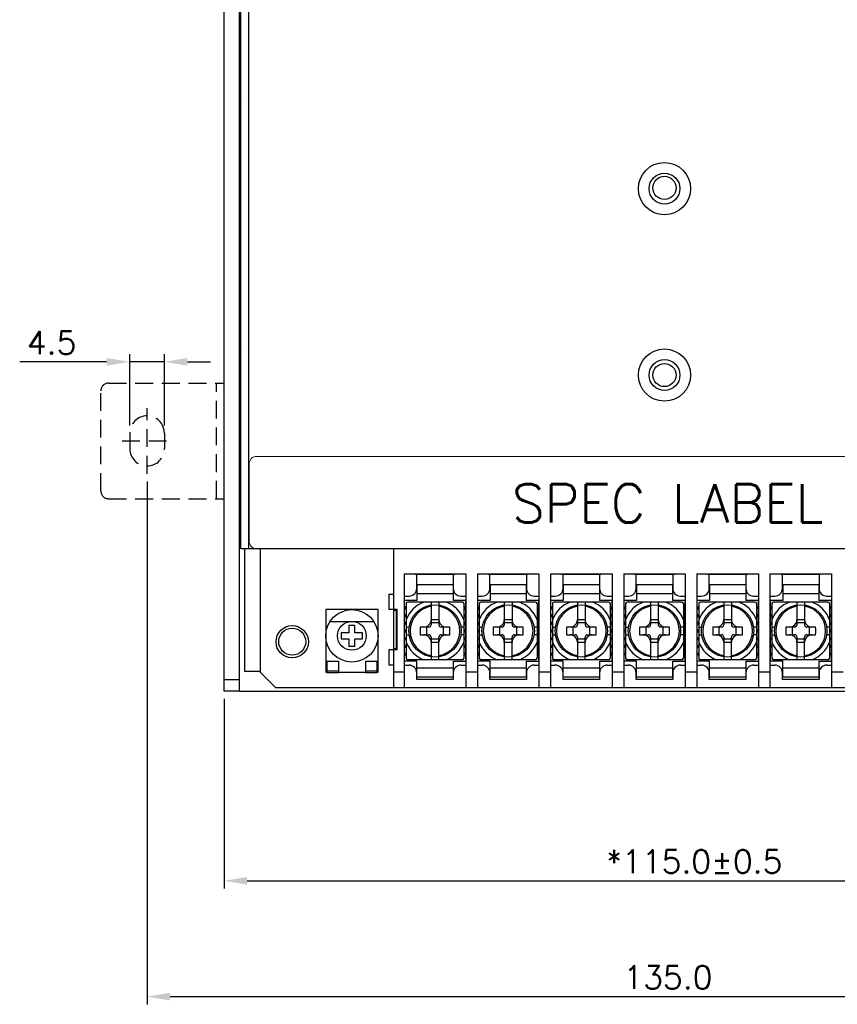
# Model space of a CAD drawing. Extents: x 369 to 888, y 1546 to 1801.
# Tile 1 of 18: x 369 to 476, y 1546 to 1674. Entities that reach past the tile are written whole.
import ezdxf

# ---------------------------------------------------------------- set-up
doc = ezdxf.new("R2010")
doc.units = 0
doc.header["$LTSCALE"] = 23.1
doc.header["$MEASUREMENT"] = 0
doc.linetypes.add('HIDDEN', pattern=[0.375, 0.25, -0.125])
doc.layers.get('0').update_dxf_attribs({"linetype": 'CONTINUOUS'})
doc.layers.get('Defpoints').update_dxf_attribs({"linetype": 'CONTINUOUS'})
for name, color, linetype in [('00_COMPONENTS', 7, 'CONTINUOUS'), ('02___PRT_ALL_AXES', 7, 'CONTINUOUS'), ('20_ALL_FEATURES', 7, 'CONTINUOUS'), ('DIM', 2, 'CONTINUOUS'), ('H', 6, 'HIDDEN')]:
    doc.layers.add(name, color=color, linetype=linetype)
doc.layers.add('Dimension', color=2, linetype='CONTINUOUS', lineweight=9)
doc.styles.add('SIMPLEX', font='SIMPLEX.shx')
doc.dimstyles.new('STANDARD$0', dxfattribs={"dimtxt": 3, "dimasz": 3, "dimexe": 1, "dimexo": 1, "dimgap": 1, "dimtad": 1, "dimdec": 1, "dimzin": 0, "dimdsep": 46, "dimtxsty": 'STANDARD', "dimcen": -0.5, "dimclrd": 2, "dimclre": 2, "dimclrt": 2, "dimadec": 0, "dimazin": 0, "dimtfac": 1, "dimtdec": 1, "dimtmove": 0, "dimatfit": 3, "dimfxl": 1, "dimtolj": 1, "dimtzin": 0, "dimarcsym": 0})

# ---------------------------------------------------------------- blocks, each defined once
blk = doc.blocks.new('*D47')
at = {"layer": 'Defpoints', "color": 0}
for p in [(395.99, 1586.32), (510.99, 1586.32), (510.99, 1561.72)]:
    blk.add_point(p, dxfattribs=at)
at = {"layer": 'DIM', "lineweight": -2}
for p, q in [((395.99, 1585.32), (395.99, 1560.72)), ((510.99, 1585.32), (510.99, 1560.72)), ((398.99, 1561.72), (507.99, 1561.72))]:
    blk.add_line(p, q, dxfattribs=at)
at = {"layer": 'DIM'}
for points in [[(398.99, 1562.22), (398.99, 1561.22), (395.99, 1561.72)], [(507.99, 1562.22), (507.99, 1561.22), (510.99, 1561.72)]]:
    blk.add_solid(points, dxfattribs=at)
at = {"layer": 'DIM', "insert": (457.06, 1564.22), "char_height": 3, "attachment_point": 5, "style": 'SIMPLEX'}
blk.add_mtext('\\A1;*115.0±0.5', dxfattribs=at)
blk = doc.blocks.new('*D69')
at = {"layer": 'Defpoints', "color": 0}
for p in [(385.99, 1614.57), (520.99, 1614.57), (520.99, 1546.68)]:
    blk.add_point(p, dxfattribs=at)
at = {"layer": 'Dimension', "lineweight": -2}
for p, q in [((385.99, 1613.57), (385.99, 1545.68)), ((520.99, 1613.57), (520.99, 1545.68)), ((388.99, 1546.68), (517.99, 1546.68))]:
    blk.add_line(p, q, dxfattribs=at)
at = {"layer": 'Dimension'}
for points in [[(388.99, 1547.18), (388.99, 1546.18), (385.99, 1546.68)], [(517.99, 1547.18), (517.99, 1546.18), (520.99, 1546.68)]]:
    blk.add_solid(points, dxfattribs=at)
at = {"layer": 'Dimension', "insert": (453.64, 1549.18), "char_height": 3, "attachment_point": 5, "style": 'SIMPLEX'}
blk.add_mtext('\\A1;135.0', dxfattribs=at)
blk = doc.blocks.new('*D71')
at = {"layer": 'Defpoints', "color": 0}
for p in [(388.24, 1629.09), (383.74, 1619.82), (388.24, 1619.82)]:
    blk.add_point(p, dxfattribs=at)
at = {"layer": 'Dimension', "lineweight": -2}
for p, q in [((383.74, 1620.82), (383.74, 1630.09)), ((388.24, 1620.82), (388.24, 1630.09)), ((380.74, 1629.09), (369.45, 1629.09)), ((388.24, 1629.09), (383.74, 1629.09)), ((391.24, 1629.09), (394.24, 1629.09))]:
    blk.add_line(p, q, dxfattribs=at)
at = {"layer": 'Dimension'}
for points in [[(380.74, 1629.59), (380.74, 1628.59), (383.74, 1629.09)], [(391.24, 1629.59), (391.24, 1628.59), (388.24, 1629.09)]]:
    blk.add_solid(points, dxfattribs=at)
at = {"layer": 'Dimension', "insert": (373.59, 1631.59), "char_height": 3, "attachment_point": 5, "style": 'SIMPLEX'}
blk.add_mtext('\\A1;4.5', dxfattribs=at)

msp = doc.modelspace()

# ---------------------------------------------------------------- linework, layer by layer
at = {"color": 2, "linetype": 'Continuous'}
for p, q in [((395.99, 1586.32), (395.99, 1801.32)), ((397.99, 1586.32), (397.99, 1801.32)), ((399.19, 1604.82), (399.19, 1793.12)), ((398.19, 1661.62), (397.99, 1661.62)), ((397.99, 1632.02), (398.19, 1632.02)), ((508.99, 1604.82), (398.19, 1604.82)), ((397.99, 1587.82), (395.99, 1587.82)), ((397.99, 1586.32), (395.99, 1586.32)), ((397.99, 1586.32), (508.99, 1586.32))]:
    msp.add_line(p, q, dxfattribs=at)
for centre, radius in [((453.19, 1651.57), 3.39), ((453.19, 1651.57), 2), ((453.19, 1627.37), 3.39), ((453.19, 1627.37), 2)]:
    msp.add_circle(centre, radius, dxfattribs=at)
for centre, radius, start, end in [((395.99, 1661.62), 4.7, 61.9579, 64.8157), ((395.99, 1661.62), 2.7, 35.021, 41.8888), ((395.99, 1632.02), 2.7, 318.1112, 324.979), ((395.99, 1632.02), 4.7, 295.1843, 298.0421)]:
    msp.add_arc(centre, radius, start, end, dxfattribs=at)
at = {"layer": '00_COMPONENTS', "color": 2, "linetype": 'Continuous'}
for p, q in [((398.64, 1604.82), (398.64, 1588.92)), ((400.69, 1604.82), (400.69, 1588.82)), ((417.99, 1604.82), (417.99, 1586.82)), ((419.39, 1601.57), (427.39, 1601.57)), ((419.39, 1601.57), (419.39, 1586.82)), ((420.8, 1601.57), (420.8, 1601.52)), ((420.8, 1601.52), (425.97, 1601.52)), ((421.01, 1599.67), (421.01, 1601.52)), ((425.76, 1601.52), (425.76, 1599.67)), ((425.97, 1601.52), (425.97, 1601.57)), ((427.39, 1601.57), (427.39, 1586.82)), ((428.89, 1601.57), (436.89, 1601.57)), ((428.89, 1601.57), (428.89, 1586.82)), ((430.3, 1601.57), (430.3, 1601.52)), ((430.3, 1601.52), (435.47, 1601.52)), ((430.51, 1599.67), (430.51, 1601.52)), ((435.26, 1601.52), (435.26, 1599.67)), ((435.47, 1601.52), (435.47, 1601.57)), ((436.89, 1601.57), (436.89, 1586.82)), ((438.39, 1601.57), (446.39, 1601.57)), ((438.39, 1601.57), (438.39, 1586.82)), ((439.8, 1601.57), (439.8, 1601.52)), ((439.8, 1601.52), (444.97, 1601.52)), ((440.01, 1599.67), (440.01, 1601.52)), ((444.76, 1601.52), (444.76, 1599.67)), ((444.97, 1601.52), (444.97, 1601.57)), ((446.39, 1601.57), (446.39, 1586.82)), ((447.89, 1601.57), (455.89, 1601.57)), ((447.89, 1601.57), (447.89, 1586.82)), ((449.3, 1601.57), (449.3, 1601.52)), ((449.3, 1601.52), (454.47, 1601.52)), ((449.51, 1599.67), (449.51, 1601.52)), ((454.26, 1601.52), (454.26, 1599.67)), ((454.47, 1601.52), (454.47, 1601.57)), ((455.89, 1601.57), (455.89, 1586.82)), ((457.39, 1601.57), (465.39, 1601.57)), ((457.39, 1601.57), (457.39, 1586.82)), ((458.8, 1601.57), (458.8, 1601.52)), ((458.8, 1601.52), (463.97, 1601.52)), ((459.01, 1599.67), (459.01, 1601.52)), ((463.76, 1601.52), (463.76, 1599.67)), ((463.97, 1601.52), (463.97, 1601.57)), ((465.39, 1601.57), (465.39, 1586.82)), ((466.89, 1601.57), (474.89, 1601.57)), ((466.89, 1601.57), (466.89, 1586.82)), ((468.3, 1601.57), (468.3, 1601.52)), ((468.3, 1601.52), (473.47, 1601.52)), ((468.51, 1599.67), (468.51, 1601.52)), ((473.26, 1601.52), (473.26, 1599.67)), ((473.47, 1601.52), (473.47, 1601.57)), ((474.89, 1601.57), (474.89, 1586.82)), ((425.74, 1600.14), (421.04, 1600.14)), ((421.04, 1600.14), (421.04, 1598.11)), ((425.74, 1600.14), (425.74, 1598.11)), ((435.24, 1600.14), (430.54, 1600.14)), ((430.54, 1600.14), (430.54, 1598.11)), ((435.24, 1600.14), (435.24, 1598.11)), ((444.74, 1600.14), (440.04, 1600.14)), ((440.04, 1600.14), (440.04, 1598.11)), ((444.74, 1600.14), (444.74, 1598.11)), ((454.24, 1600.14), (449.54, 1600.14)), ((449.54, 1600.14), (449.54, 1598.11)), ((454.24, 1600.14), (454.24, 1598.11)), ((463.74, 1600.14), (459.04, 1600.14)), ((459.04, 1600.14), (459.04, 1598.11)), ((463.74, 1600.14), (463.74, 1598.11)), ((473.24, 1600.14), (468.54, 1600.14)), ((468.54, 1600.14), (468.54, 1598.11)), ((473.24, 1600.14), (473.24, 1598.11)), ((417.39, 1598.92), (417.99, 1598.92)), ((417.39, 1598.92), (417.39, 1596.92)), ((419.39, 1598.67), (420.01, 1598.67)), ((421.04, 1598.11), (419.44, 1598.11)), ((419.44, 1590.21), (419.44, 1598.11)), ((426.94, 1597.91), (419.84, 1597.91)), ((421.04, 1599.01), (425.74, 1599.01)), ((422.89, 1597.91), (422.89, 1594.96)), ((423.89, 1597.91), (423.89, 1594.96)), ((427.34, 1598.11), (425.74, 1598.11)), ((426.76, 1598.67), (427.39, 1598.67)), ((427.34, 1598.11), (427.34, 1590.21)), ((428.89, 1598.67), (429.51, 1598.67)), ((430.54, 1598.11), (428.94, 1598.11)), ((428.94, 1590.21), (428.94, 1598.11)), ((436.44, 1597.91), (429.34, 1597.91)), ((430.54, 1599.01), (435.24, 1599.01)), ((432.39, 1597.91), (432.39, 1594.96)), ((433.39, 1597.91), (433.39, 1594.96)), ((436.84, 1598.11), (435.24, 1598.11)), ((436.26, 1598.67), (436.89, 1598.67)), ((436.84, 1598.11), (436.84, 1590.21)), ((438.39, 1598.67), (439.01, 1598.67)), ((440.04, 1598.11), (438.44, 1598.11)), ((438.44, 1590.21), (438.44, 1598.11)), ((445.94, 1597.91), (438.84, 1597.91)), ((440.04, 1599.01), (444.74, 1599.01)), ((441.89, 1597.91), (441.89, 1594.96)), ((442.89, 1597.91), (442.89, 1594.96)), ((446.34, 1598.11), (444.74, 1598.11)), ((445.76, 1598.67), (446.39, 1598.67)), ((446.34, 1598.11), (446.34, 1590.21)), ((447.89, 1598.67), (448.51, 1598.67)), ((449.54, 1598.11), (447.94, 1598.11)), ((447.94, 1590.21), (447.94, 1598.11)), ((455.44, 1597.91), (448.34, 1597.91)), ((449.54, 1599.01), (454.24, 1599.01)), ((451.39, 1597.91), (451.39, 1594.96)), ((452.39, 1597.91), (452.39, 1594.96)), ((455.84, 1598.11), (454.24, 1598.11)), ((455.26, 1598.67), (455.89, 1598.67)), ((455.84, 1598.11), (455.84, 1590.21)), ((457.39, 1598.67), (458.01, 1598.67)), ((459.04, 1598.11), (457.44, 1598.11)), ((457.44, 1590.21), (457.44, 1598.11)), ((464.94, 1597.91), (457.84, 1597.91)), ((459.04, 1599.01), (463.74, 1599.01)), ((460.89, 1597.91), (460.89, 1594.96)), ((461.89, 1597.91), (461.89, 1594.96)), ((465.34, 1598.11), (463.74, 1598.11)), ((464.76, 1598.67), (465.39, 1598.67)), ((465.34, 1598.11), (465.34, 1590.21)), ((466.89, 1598.67), (467.51, 1598.67)), ((468.54, 1598.11), (466.94, 1598.11)), ((466.94, 1590.21), (466.94, 1598.11)), ((474.44, 1597.91), (467.34, 1597.91)), ((468.54, 1599.01), (473.24, 1599.01)), ((470.39, 1597.91), (470.39, 1594.96)), ((471.39, 1597.91), (471.39, 1594.96)), ((474.84, 1598.11), (473.24, 1598.11)), ((474.26, 1598.67), (474.89, 1598.67)), ((474.84, 1598.11), (474.84, 1590.21)), ((415.99, 1596.92), (409.19, 1596.92)), ((409.19, 1596.92), (409.19, 1588.82)), ((415.99, 1588.82), (415.99, 1596.92)), ((418.49, 1596.92), (417.39, 1596.92)), ((418.39, 1596.82), (417.99, 1596.82)), ((418.39, 1591.82), (418.39, 1596.82)), ((418.49, 1591.72), (418.49, 1596.92)), ((419.44, 1597.28), (419.64, 1597.28)), ((419.44, 1597.16), (419.64, 1597.16)), ((419.44, 1597.03), (419.64, 1597.03)), ((419.64, 1597.71), (419.64, 1590.61)), ((427.14, 1597.71), (427.14, 1590.61)), ((427.14, 1597.28), (427.34, 1597.28)), ((427.14, 1597.16), (427.34, 1597.16)), ((427.14, 1597.03), (427.34, 1597.03)), ((428.94, 1597.28), (429.14, 1597.28)), ((428.94, 1597.16), (429.14, 1597.16)), ((428.94, 1597.03), (429.14, 1597.03)), ((429.14, 1597.71), (429.14, 1590.61)), ((436.64, 1597.71), (436.64, 1590.61)), ((436.64, 1597.28), (436.84, 1597.28)), ((436.64, 1597.16), (436.84, 1597.16)), ((436.64, 1597.03), (436.84, 1597.03)), ((438.44, 1597.28), (438.64, 1597.28)), ((438.44, 1597.16), (438.64, 1597.16)), ((438.44, 1597.03), (438.64, 1597.03)), ((438.64, 1597.71), (438.64, 1590.61)), ((446.14, 1597.71), (446.14, 1590.61)), ((446.14, 1597.28), (446.34, 1597.28)), ((446.14, 1597.16), (446.34, 1597.16)), ((446.14, 1597.03), (446.34, 1597.03)), ((447.94, 1597.28), (448.14, 1597.28)), ((447.94, 1597.16), (448.14, 1597.16)), ((447.94, 1597.03), (448.14, 1597.03)), ((448.14, 1597.71), (448.14, 1590.61)), ((455.64, 1597.71), (455.64, 1590.61)), ((455.64, 1597.28), (455.84, 1597.28)), ((455.64, 1597.16), (455.84, 1597.16)), ((455.64, 1597.03), (455.84, 1597.03)), ((457.44, 1597.28), (457.64, 1597.28)), ((457.44, 1597.16), (457.64, 1597.16)), ((457.44, 1597.03), (457.64, 1597.03)), ((457.64, 1597.71), (457.64, 1590.61)), ((465.14, 1597.71), (465.14, 1590.61)), ((465.14, 1597.28), (465.34, 1597.28)), ((465.14, 1597.16), (465.34, 1597.16)), ((465.14, 1597.03), (465.34, 1597.03)), ((466.94, 1597.28), (467.14, 1597.28)), ((466.94, 1597.16), (467.14, 1597.16)), ((466.94, 1597.03), (467.14, 1597.03)), ((467.14, 1597.71), (467.14, 1590.61)), ((474.64, 1597.71), (474.64, 1590.61)), ((474.64, 1597.28), (474.84, 1597.28)), ((474.64, 1597.16), (474.84, 1597.16)), ((474.64, 1597.03), (474.84, 1597.03)), ((409.74, 1595.39), (415.43, 1595.39)), ((419.44, 1596.28), (419.64, 1596.28)), ((419.44, 1596.16), (419.64, 1596.16)), ((419.44, 1596.03), (419.64, 1596.03)), ((419.44, 1595.28), (419.64, 1595.28)), ((422.89, 1595.65), (423.89, 1595.65)), ((422.89, 1595.23), (423.89, 1595.23)), ((427.14, 1596.28), (427.34, 1596.28)), ((427.14, 1596.16), (427.34, 1596.16)), ((427.14, 1596.03), (427.34, 1596.03)), ((427.14, 1595.28), (427.34, 1595.28)), ((428.94, 1596.28), (429.14, 1596.28)), ((428.94, 1596.16), (429.14, 1596.16)), ((428.94, 1596.03), (429.14, 1596.03)), ((428.94, 1595.28), (429.14, 1595.28)), ((432.39, 1595.65), (433.39, 1595.65)), ((432.39, 1595.23), (433.39, 1595.23)), ((436.64, 1596.28), (436.84, 1596.28)), ((436.64, 1596.16), (436.84, 1596.16)), ((436.64, 1596.03), (436.84, 1596.03)), ((436.64, 1595.28), (436.84, 1595.28)), ((438.44, 1596.28), (438.64, 1596.28)), ((438.44, 1596.16), (438.64, 1596.16)), ((438.44, 1596.03), (438.64, 1596.03)), ((438.44, 1595.28), (438.64, 1595.28)), ((441.89, 1595.65), (442.89, 1595.65)), ((441.89, 1595.23), (442.89, 1595.23)), ((446.14, 1596.28), (446.34, 1596.28)), ((446.14, 1596.16), (446.34, 1596.16)), ((446.14, 1596.03), (446.34, 1596.03)), ((446.14, 1595.28), (446.34, 1595.28)), ((447.94, 1596.28), (448.14, 1596.28)), ((447.94, 1596.16), (448.14, 1596.16)), ((447.94, 1596.03), (448.14, 1596.03)), ((447.94, 1595.28), (448.14, 1595.28)), ((451.39, 1595.65), (452.39, 1595.65)), ((451.39, 1595.23), (452.39, 1595.23)), ((455.64, 1596.28), (455.84, 1596.28)), ((455.64, 1596.16), (455.84, 1596.16)), ((455.64, 1596.03), (455.84, 1596.03)), ((455.64, 1595.28), (455.84, 1595.28)), ((457.44, 1596.28), (457.64, 1596.28)), ((457.44, 1596.16), (457.64, 1596.16)), ((457.44, 1596.03), (457.64, 1596.03)), ((457.44, 1595.28), (457.64, 1595.28)), ((460.89, 1595.65), (461.89, 1595.65)), ((460.89, 1595.23), (461.89, 1595.23)), ((465.14, 1596.28), (465.34, 1596.28)), ((465.14, 1596.16), (465.34, 1596.16)), ((465.14, 1596.03), (465.34, 1596.03)), ((465.14, 1595.28), (465.34, 1595.28)), ((466.94, 1596.28), (467.14, 1596.28)), ((466.94, 1596.16), (467.14, 1596.16)), ((466.94, 1596.03), (467.14, 1596.03)), ((466.94, 1595.28), (467.14, 1595.28)), ((470.39, 1595.65), (471.39, 1595.65)), ((470.39, 1595.23), (471.39, 1595.23)), ((474.64, 1596.28), (474.84, 1596.28)), ((474.64, 1596.16), (474.84, 1596.16)), ((474.64, 1596.03), (474.84, 1596.03)), ((474.64, 1595.28), (474.84, 1595.28)), ((412.19, 1593.92), (411.19, 1593.92)), ((411.19, 1593.92), (411.19, 1593.12)), ((412.19, 1594.92), (412.99, 1594.92)), ((412.19, 1594.92), (412.19, 1593.92)), ((412.99, 1593.92), (412.99, 1594.92)), ((413.99, 1593.92), (412.99, 1593.92)), ((413.99, 1593.12), (413.99, 1593.92)), ((419.44, 1595.16), (419.64, 1595.16)), ((419.44, 1595.03), (419.64, 1595.03)), ((419.44, 1594.28), (419.64, 1594.28)), ((419.44, 1594.16), (419.64, 1594.16)), ((419.44, 1594.03), (419.64, 1594.03)), ((419.64, 1594.66), (420.02, 1594.66)), ((422.59, 1594.66), (421.45, 1594.66)), ((422.31, 1593.66), (422.31, 1594.66)), ((425.32, 1594.66), (424.19, 1594.66)), ((424.46, 1594.66), (424.46, 1593.66)), ((427.14, 1594.66), (426.75, 1594.66)), ((427.14, 1595.16), (427.34, 1595.16)), ((427.14, 1595.03), (427.34, 1595.03)), ((427.14, 1594.28), (427.34, 1594.28)), ((427.14, 1594.16), (427.34, 1594.16)), ((427.14, 1594.03), (427.34, 1594.03)), ((428.94, 1595.16), (429.14, 1595.16)), ((428.94, 1595.03), (429.14, 1595.03)), ((428.94, 1594.28), (429.14, 1594.28)), ((428.94, 1594.16), (429.14, 1594.16)), ((428.94, 1594.03), (429.14, 1594.03)), ((429.14, 1594.66), (429.52, 1594.66)), ((432.09, 1594.66), (430.95, 1594.66)), ((431.81, 1593.66), (431.81, 1594.66)), ((434.82, 1594.66), (433.69, 1594.66)), ((433.96, 1594.66), (433.96, 1593.66)), ((436.64, 1594.66), (436.25, 1594.66)), ((436.64, 1595.16), (436.84, 1595.16)), ((436.64, 1595.03), (436.84, 1595.03)), ((436.64, 1594.28), (436.84, 1594.28)), ((436.64, 1594.16), (436.84, 1594.16)), ((436.64, 1594.03), (436.84, 1594.03)), ((438.44, 1595.16), (438.64, 1595.16)), ((438.44, 1595.03), (438.64, 1595.03)), ((438.44, 1594.28), (438.64, 1594.28)), ((438.44, 1594.16), (438.64, 1594.16)), ((438.44, 1594.03), (438.64, 1594.03)), ((438.64, 1594.66), (439.02, 1594.66)), ((441.59, 1594.66), (440.45, 1594.66)), ((441.31, 1593.66), (441.31, 1594.66)), ((444.32, 1594.66), (443.19, 1594.66)), ((443.46, 1594.66), (443.46, 1593.66)), ((446.14, 1594.66), (445.75, 1594.66)), ((446.14, 1595.16), (446.34, 1595.16)), ((446.14, 1595.03), (446.34, 1595.03)), ((446.14, 1594.28), (446.34, 1594.28)), ((446.14, 1594.16), (446.34, 1594.16)), ((446.14, 1594.03), (446.34, 1594.03)), ((447.94, 1595.16), (448.14, 1595.16)), ((447.94, 1595.03), (448.14, 1595.03)), ((447.94, 1594.28), (448.14, 1594.28)), ((447.94, 1594.16), (448.14, 1594.16)), ((447.94, 1594.03), (448.14, 1594.03)), ((448.14, 1594.66), (448.52, 1594.66)), ((451.09, 1594.66), (449.95, 1594.66)), ((450.81, 1593.66), (450.81, 1594.66)), ((453.82, 1594.66), (452.69, 1594.66)), ((452.96, 1594.66), (452.96, 1593.66)), ((455.64, 1594.66), (455.25, 1594.66)), ((455.64, 1595.16), (455.84, 1595.16)), ((455.64, 1595.03), (455.84, 1595.03)), ((455.64, 1594.28), (455.84, 1594.28)), ((455.64, 1594.16), (455.84, 1594.16)), ((455.64, 1594.03), (455.84, 1594.03)), ((457.44, 1595.16), (457.64, 1595.16)), ((457.44, 1595.03), (457.64, 1595.03)), ((457.44, 1594.28), (457.64, 1594.28)), ((457.44, 1594.16), (457.64, 1594.16)), ((457.44, 1594.03), (457.64, 1594.03)), ((457.64, 1594.66), (458.02, 1594.66)), ((460.59, 1594.66), (459.45, 1594.66)), ((460.31, 1593.66), (460.31, 1594.66)), ((463.32, 1594.66), (462.19, 1594.66)), ((462.46, 1594.66), (462.46, 1593.66)), ((465.14, 1594.66), (464.75, 1594.66)), ((465.14, 1595.16), (465.34, 1595.16)), ((465.14, 1595.03), (465.34, 1595.03)), ((465.14, 1594.28), (465.34, 1594.28)), ((465.14, 1594.16), (465.34, 1594.16)), ((465.14, 1594.03), (465.34, 1594.03)), ((466.94, 1595.16), (467.14, 1595.16)), ((466.94, 1595.03), (467.14, 1595.03)), ((466.94, 1594.28), (467.14, 1594.28)), ((466.94, 1594.16), (467.14, 1594.16)), ((466.94, 1594.03), (467.14, 1594.03)), ((467.14, 1594.66), (467.52, 1594.66)), ((470.09, 1594.66), (468.95, 1594.66)), ((469.81, 1593.66), (469.81, 1594.66)), ((472.82, 1594.66), (471.69, 1594.66)), ((471.96, 1594.66), (471.96, 1593.66)), ((474.64, 1594.66), (474.25, 1594.66)), ((474.64, 1595.16), (474.84, 1595.16)), ((474.64, 1595.03), (474.84, 1595.03)), ((474.64, 1594.28), (474.84, 1594.28)), ((474.64, 1594.16), (474.84, 1594.16)), ((474.64, 1594.03), (474.84, 1594.03)), ((411.19, 1593.12), (412.19, 1593.12)), ((412.19, 1593.12), (412.19, 1592.12)), ((412.99, 1593.12), (413.99, 1593.12)), ((412.99, 1592.12), (412.99, 1593.12)), ((419.44, 1593.28), (419.64, 1593.28)), ((419.44, 1593.16), (419.64, 1593.16)), ((419.44, 1593.03), (419.64, 1593.03)), ((419.64, 1593.66), (420.02, 1593.66)), ((421.45, 1593.66), (422.59, 1593.66)), ((422.89, 1593.36), (422.89, 1590.41)), ((423.89, 1593.08), (422.89, 1593.08)), ((423.89, 1592.67), (422.89, 1592.67)), ((423.89, 1590.41), (423.89, 1593.36)), ((424.19, 1593.66), (425.32, 1593.66)), ((427.14, 1593.66), (426.75, 1593.66)), ((427.14, 1593.28), (427.34, 1593.28)), ((427.14, 1593.16), (427.34, 1593.16)), ((427.14, 1593.03), (427.34, 1593.03)), ((428.94, 1593.28), (429.14, 1593.28)), ((428.94, 1593.16), (429.14, 1593.16)), ((428.94, 1593.03), (429.14, 1593.03)), ((429.14, 1593.66), (429.52, 1593.66)), ((430.95, 1593.66), (432.09, 1593.66)), ((432.39, 1593.36), (432.39, 1590.41)), ((433.39, 1593.08), (432.39, 1593.08)), ((433.39, 1592.67), (432.39, 1592.67)), ((433.39, 1590.41), (433.39, 1593.36)), ((433.69, 1593.66), (434.82, 1593.66)), ((436.64, 1593.66), (436.25, 1593.66)), ((436.64, 1593.28), (436.84, 1593.28)), ((436.64, 1593.16), (436.84, 1593.16)), ((436.64, 1593.03), (436.84, 1593.03)), ((438.44, 1593.28), (438.64, 1593.28)), ((438.44, 1593.16), (438.64, 1593.16)), ((438.44, 1593.03), (438.64, 1593.03)), ((438.64, 1593.66), (439.02, 1593.66)), ((440.45, 1593.66), (441.59, 1593.66)), ((441.89, 1593.36), (441.89, 1590.41)), ((442.89, 1593.08), (441.89, 1593.08)), ((442.89, 1592.67), (441.89, 1592.67)), ((442.89, 1590.41), (442.89, 1593.36)), ((443.19, 1593.66), (444.32, 1593.66)), ((446.14, 1593.66), (445.75, 1593.66)), ((446.14, 1593.28), (446.34, 1593.28)), ((446.14, 1593.16), (446.34, 1593.16)), ((446.14, 1593.03), (446.34, 1593.03)), ((447.94, 1593.28), (448.14, 1593.28)), ((447.94, 1593.16), (448.14, 1593.16)), ((447.94, 1593.03), (448.14, 1593.03)), ((448.14, 1593.66), (448.52, 1593.66)), ((449.95, 1593.66), (451.09, 1593.66)), ((451.39, 1593.36), (451.39, 1590.41)), ((452.39, 1593.08), (451.39, 1593.08)), ((452.39, 1592.67), (451.39, 1592.67)), ((452.39, 1590.41), (452.39, 1593.36)), ((452.69, 1593.66), (453.82, 1593.66)), ((455.64, 1593.66), (455.25, 1593.66)), ((455.64, 1593.28), (455.84, 1593.28)), ((455.64, 1593.16), (455.84, 1593.16)), ((455.64, 1593.03), (455.84, 1593.03)), ((457.44, 1593.28), (457.64, 1593.28)), ((457.44, 1593.16), (457.64, 1593.16)), ((457.44, 1593.03), (457.64, 1593.03)), ((457.64, 1593.66), (458.02, 1593.66)), ((459.45, 1593.66), (460.59, 1593.66)), ((460.89, 1593.36), (460.89, 1590.41)), ((461.89, 1593.08), (460.89, 1593.08)), ((461.89, 1592.67), (460.89, 1592.67)), ((461.89, 1590.41), (461.89, 1593.36)), ((462.19, 1593.66), (463.32, 1593.66)), ((465.14, 1593.66), (464.75, 1593.66)), ((465.14, 1593.28), (465.34, 1593.28)), ((465.14, 1593.16), (465.34, 1593.16)), ((465.14, 1593.03), (465.34, 1593.03)), ((466.94, 1593.28), (467.14, 1593.28)), ((466.94, 1593.16), (467.14, 1593.16)), ((466.94, 1593.03), (467.14, 1593.03)), ((467.14, 1593.66), (467.52, 1593.66)), ((468.95, 1593.66), (470.09, 1593.66)), ((470.39, 1593.36), (470.39, 1590.41)), ((471.39, 1593.08), (470.39, 1593.08)), ((471.39, 1592.67), (470.39, 1592.67)), ((471.39, 1590.41), (471.39, 1593.36)), ((471.69, 1593.66), (472.82, 1593.66)), ((474.64, 1593.66), (474.25, 1593.66)), ((474.64, 1593.28), (474.84, 1593.28)), ((474.64, 1593.16), (474.84, 1593.16)), ((474.64, 1593.03), (474.84, 1593.03)), ((412.99, 1592.12), (412.19, 1592.12)), ((418.49, 1591.72), (417.39, 1591.72)), ((417.39, 1591.72), (417.39, 1589.72)), ((418.39, 1591.82), (417.99, 1591.82)), ((419.44, 1592.28), (419.64, 1592.28)), ((419.44, 1592.16), (419.64, 1592.16)), ((419.44, 1592.03), (419.64, 1592.03)), ((427.14, 1592.28), (427.34, 1592.28)), ((427.14, 1592.16), (427.34, 1592.16)), ((427.14, 1592.03), (427.34, 1592.03)), ((428.94, 1592.28), (429.14, 1592.28)), ((428.94, 1592.16), (429.14, 1592.16)), ((428.94, 1592.03), (429.14, 1592.03)), ((436.64, 1592.28), (436.84, 1592.28)), ((436.64, 1592.16), (436.84, 1592.16)), ((436.64, 1592.03), (436.84, 1592.03)), ((438.44, 1592.28), (438.64, 1592.28)), ((438.44, 1592.16), (438.64, 1592.16)), ((438.44, 1592.03), (438.64, 1592.03)), ((446.14, 1592.28), (446.34, 1592.28)), ((446.14, 1592.16), (446.34, 1592.16)), ((446.14, 1592.03), (446.34, 1592.03)), ((447.94, 1592.28), (448.14, 1592.28)), ((447.94, 1592.16), (448.14, 1592.16)), ((447.94, 1592.03), (448.14, 1592.03)), ((455.64, 1592.28), (455.84, 1592.28)), ((455.64, 1592.16), (455.84, 1592.16)), ((455.64, 1592.03), (455.84, 1592.03)), ((457.44, 1592.28), (457.64, 1592.28)), ((457.44, 1592.16), (457.64, 1592.16)), ((457.44, 1592.03), (457.64, 1592.03)), ((465.14, 1592.28), (465.34, 1592.28)), ((465.14, 1592.16), (465.34, 1592.16)), ((465.14, 1592.03), (465.34, 1592.03)), ((466.94, 1592.28), (467.14, 1592.28)), ((466.94, 1592.16), (467.14, 1592.16)), ((466.94, 1592.03), (467.14, 1592.03)), ((474.64, 1592.28), (474.84, 1592.28)), ((474.64, 1592.16), (474.84, 1592.16)), ((474.64, 1592.03), (474.84, 1592.03)), ((409.34, 1590.22), (410.84, 1590.22)), ((409.34, 1590.22), (409.34, 1588.72)), ((410.84, 1590.22), (410.84, 1588.72)), ((414.34, 1590.22), (415.84, 1590.22)), ((414.34, 1590.22), (414.34, 1588.72)), ((415.84, 1590.22), (415.84, 1588.72)), ((419.44, 1591.28), (419.64, 1591.28)), ((419.44, 1591.16), (419.64, 1591.16)), ((419.44, 1591.03), (419.64, 1591.03)), ((421.04, 1590.21), (419.44, 1590.21)), ((426.94, 1590.41), (419.84, 1590.41)), ((421.04, 1588.18), (421.04, 1590.21)), ((425.74, 1590.21), (427.34, 1590.21)), ((425.74, 1590.21), (425.74, 1588.18)), ((427.14, 1591.28), (427.34, 1591.28)), ((427.14, 1591.16), (427.34, 1591.16)), ((427.14, 1591.03), (427.34, 1591.03)), ((428.94, 1591.28), (429.14, 1591.28)), ((428.94, 1591.16), (429.14, 1591.16)), ((428.94, 1591.03), (429.14, 1591.03)), ((430.54, 1590.21), (428.94, 1590.21)), ((436.44, 1590.41), (429.34, 1590.41)), ((430.54, 1588.18), (430.54, 1590.21)), ((435.24, 1590.21), (436.84, 1590.21)), ((435.24, 1590.21), (435.24, 1588.18)), ((436.64, 1591.28), (436.84, 1591.28)), ((436.64, 1591.16), (436.84, 1591.16)), ((436.64, 1591.03), (436.84, 1591.03)), ((438.44, 1591.28), (438.64, 1591.28)), ((438.44, 1591.16), (438.64, 1591.16)), ((438.44, 1591.03), (438.64, 1591.03)), ((440.04, 1590.21), (438.44, 1590.21)), ((445.94, 1590.41), (438.84, 1590.41)), ((440.04, 1588.18), (440.04, 1590.21)), ((444.74, 1590.21), (446.34, 1590.21)), ((444.74, 1590.21), (444.74, 1588.18)), ((446.14, 1591.28), (446.34, 1591.28)), ((446.14, 1591.16), (446.34, 1591.16)), ((446.14, 1591.03), (446.34, 1591.03)), ((447.94, 1591.28), (448.14, 1591.28)), ((447.94, 1591.16), (448.14, 1591.16)), ((447.94, 1591.03), (448.14, 1591.03)), ((449.54, 1590.21), (447.94, 1590.21)), ((455.44, 1590.41), (448.34, 1590.41)), ((449.54, 1588.18), (449.54, 1590.21)), ((454.24, 1590.21), (455.84, 1590.21)), ((454.24, 1590.21), (454.24, 1588.18)), ((455.64, 1591.28), (455.84, 1591.28)), ((455.64, 1591.16), (455.84, 1591.16)), ((455.64, 1591.03), (455.84, 1591.03)), ((457.44, 1591.28), (457.64, 1591.28)), ((457.44, 1591.16), (457.64, 1591.16)), ((457.44, 1591.03), (457.64, 1591.03)), ((459.04, 1590.21), (457.44, 1590.21)), ((464.94, 1590.41), (457.84, 1590.41)), ((459.04, 1588.18), (459.04, 1590.21)), ((463.74, 1590.21), (465.34, 1590.21)), ((463.74, 1590.21), (463.74, 1588.18)), ((465.14, 1591.28), (465.34, 1591.28)), ((465.14, 1591.16), (465.34, 1591.16)), ((465.14, 1591.03), (465.34, 1591.03)), ((466.94, 1591.28), (467.14, 1591.28)), ((466.94, 1591.16), (467.14, 1591.16)), ((466.94, 1591.03), (467.14, 1591.03)), ((468.54, 1590.21), (466.94, 1590.21)), ((474.44, 1590.41), (467.34, 1590.41)), ((468.54, 1588.18), (468.54, 1590.21)), ((473.24, 1590.21), (474.84, 1590.21)), ((473.24, 1590.21), (473.24, 1588.18)), ((474.64, 1591.28), (474.84, 1591.28)), ((474.64, 1591.16), (474.84, 1591.16)), ((474.64, 1591.03), (474.84, 1591.03)), ((398.64, 1588.92), (400.69, 1588.92)), ((400.69, 1588.82), (402.69, 1586.82)), ((409.19, 1588.82), (409.34, 1588.82)), ((410.84, 1588.92), (409.34, 1588.92)), ((410.84, 1588.82), (414.34, 1588.82)), ((415.84, 1588.92), (414.34, 1588.92)), ((415.84, 1588.82), (415.99, 1588.82)), ((417.99, 1589.72), (417.39, 1589.72)), ((419.39, 1588.82), (417.99, 1588.82)), ((419.39, 1589.72), (420.01, 1589.72)), ((425.74, 1589.31), (421.04, 1589.31)), ((426.76, 1589.72), (427.39, 1589.72)), ((428.89, 1588.82), (427.39, 1588.82)), ((428.89, 1589.72), (429.51, 1589.72)), ((435.24, 1589.31), (430.54, 1589.31)), ((436.26, 1589.72), (436.89, 1589.72)), ((438.39, 1588.82), (436.89, 1588.82)), ((438.39, 1589.72), (439.01, 1589.72)), ((444.74, 1589.31), (440.04, 1589.31)), ((445.76, 1589.72), (446.39, 1589.72)), ((447.89, 1588.82), (446.39, 1588.82)), ((447.89, 1589.72), (448.51, 1589.72)), ((454.24, 1589.31), (449.54, 1589.31)), ((455.26, 1589.72), (455.89, 1589.72)), ((457.39, 1588.82), (455.89, 1588.82)), ((457.39, 1589.72), (458.01, 1589.72)), ((463.74, 1589.31), (459.04, 1589.31)), ((464.76, 1589.72), (465.39, 1589.72)), ((466.89, 1588.82), (465.39, 1588.82)), ((466.89, 1589.72), (467.51, 1589.72)), ((473.24, 1589.31), (468.54, 1589.31)), ((474.26, 1589.72), (474.89, 1589.72)), ((476.39, 1588.82), (474.89, 1588.82)), ((410.84, 1588.72), (409.34, 1588.72)), ((415.84, 1588.72), (414.34, 1588.72)), ((421.01, 1587.87), (421.01, 1588.72)), ((425.76, 1587.87), (421.01, 1587.87)), ((421.04, 1588.18), (425.74, 1588.18)), ((425.76, 1588.72), (425.76, 1587.87)), ((430.51, 1587.87), (430.51, 1588.72)), ((435.26, 1587.87), (430.51, 1587.87)), ((430.54, 1588.18), (435.24, 1588.18)), ((435.26, 1588.72), (435.26, 1587.87)), ((440.01, 1587.87), (440.01, 1588.72)), ((444.76, 1587.87), (440.01, 1587.87)), ((440.04, 1588.18), (444.74, 1588.18)), ((444.76, 1588.72), (444.76, 1587.87)), ((449.51, 1587.87), (449.51, 1588.72)), ((454.26, 1587.87), (449.51, 1587.87)), ((449.54, 1588.18), (454.24, 1588.18)), ((454.26, 1588.72), (454.26, 1587.87)), ((459.01, 1587.87), (459.01, 1588.72)), ((463.76, 1587.87), (459.01, 1587.87)), ((459.04, 1588.18), (463.74, 1588.18)), ((463.76, 1588.72), (463.76, 1587.87)), ((468.51, 1587.87), (468.51, 1588.72)), ((473.26, 1587.87), (468.51, 1587.87)), ((468.54, 1588.18), (473.24, 1588.18)), ((473.26, 1588.72), (473.26, 1587.87)), ((402.69, 1586.82), (504.79, 1586.82))]:
    msp.add_line(p, q, dxfattribs=at)
for centre, radius in [((453.19, 1651.67), 1.5), ((453.19, 1627.37), 1.5), ((412.59, 1593.52), 3.4), ((423.39, 1594.16), 3.4), ((432.89, 1594.16), 3.4), ((442.39, 1594.16), 3.4), ((451.89, 1594.16), 3.4), ((461.39, 1594.16), 3.4), ((470.89, 1594.16), 3.4), ((412.59, 1593.52), 1.87)]:
    msp.add_circle(centre, radius, dxfattribs=at)
for centre, radius, start, end in [((420.01, 1599.67), 1, 270, 0), ((426.76, 1599.67), 1, 180, 270), ((429.51, 1599.67), 1, 270, 0), ((436.26, 1599.67), 1, 180, 270), ((439.01, 1599.67), 1, 270, 0), ((445.76, 1599.67), 1, 180, 270), ((448.51, 1599.67), 1, 270, 0), ((455.26, 1599.67), 1, 180, 270), ((458.01, 1599.67), 1, 270, 0), ((464.76, 1599.67), 1, 180, 270), ((467.51, 1599.67), 1, 270, 0), ((474.26, 1599.67), 1, 180, 270), ((423.39, 1594.16), 4.02, 111.1356, 158.8644), ((419.84, 1597.71), 0.2, 90, 180), ((423.39, 1594.16), 4.02, 21.1356, 68.8644), ((426.94, 1597.71), 0.2, 0, 90), ((432.89, 1594.16), 4.02, 111.1356, 158.8644), ((429.34, 1597.71), 0.2, 90, 180), ((432.89, 1594.16), 4.02, 21.1356, 68.8644), ((436.44, 1597.71), 0.2, 0, 90), ((438.84, 1597.71), 0.2, 90, 180), ((442.39, 1594.16), 4.02, 111.1356, 158.8644), ((442.39, 1594.16), 4.02, 21.1356, 68.8644), ((445.94, 1597.71), 0.2, 0, 90), ((451.89, 1594.16), 4.02, 111.1356, 158.8644), ((448.34, 1597.71), 0.2, 90, 180), ((451.89, 1594.16), 4.02, 21.1356, 68.8644), ((455.44, 1597.71), 0.2, 0, 90), ((461.39, 1594.16), 4.02, 111.1356, 158.8644), ((457.84, 1597.71), 0.2, 90, 180), ((461.39, 1594.16), 4.02, 21.1356, 68.8644), ((464.94, 1597.71), 0.2, 0, 90), ((470.89, 1594.16), 4.02, 111.1356, 158.8644), ((467.34, 1597.71), 0.2, 90, 180), ((470.89, 1594.16), 4.02, 21.1356, 68.8644), ((474.44, 1597.71), 0.2, 0, 90), ((423.39, 1594.16), 3.23, 98.8994, 261.1006), ((423.39, 1594.16), 3.23, 278.8994, 81.1006), ((432.89, 1594.16), 3.23, 98.8994, 261.1006), ((432.89, 1594.16), 3.23, 278.8994, 81.1006), ((442.39, 1594.16), 3.23, 98.8994, 261.1006), ((442.39, 1594.16), 3.23, 278.8994, 81.1006), ((451.89, 1594.16), 3.23, 98.8994, 261.1006), ((451.89, 1594.16), 3.23, 278.8994, 81.1006), ((461.39, 1594.16), 3.23, 98.8994, 261.1006), ((461.39, 1594.16), 3.23, 278.8994, 81.1006), ((470.89, 1594.16), 3.23, 98.8994, 261.1006), ((470.89, 1594.16), 3.23, 278.8994, 81.1006), ((435.06, 1594.16), 13.61, 177.8968, 180.0015), ((435.06, 1594.16), 13.61, 179.9985, 182.1032), ((411.71, 1594.16), 13.62, 357.8958, 2.1042), ((444.56, 1594.16), 13.61, 177.8968, 180.0015), ((444.56, 1594.16), 13.61, 179.9985, 182.1032), ((421.21, 1594.16), 13.62, 357.8958, 2.1042), ((454.06, 1594.16), 13.61, 177.8968, 180.0015), ((454.06, 1594.16), 13.61, 179.9985, 182.1032), ((430.71, 1594.16), 13.62, 357.8958, 2.1042), ((463.56, 1594.16), 13.61, 177.8968, 180.0015), ((463.56, 1594.16), 13.61, 179.9985, 182.1032), ((440.21, 1594.16), 13.62, 357.8958, 2.1042), ((473.06, 1594.16), 13.61, 177.8968, 180.0015), ((473.06, 1594.16), 13.61, 179.9985, 182.1032), ((449.71, 1594.16), 13.62, 357.8958, 2.1042), ((482.56, 1594.16), 13.61, 177.8968, 180.0015), ((482.56, 1594.16), 13.61, 179.9985, 182.1032), ((459.21, 1594.16), 13.62, 357.8958, 2.1042), ((423.39, 1594.16), 4.02, 201.1356, 248.8644), ((423.39, 1594.16), 4.02, 291.1356, 338.8644), ((432.89, 1594.16), 4.02, 201.1356, 248.8644), ((432.89, 1594.16), 4.02, 291.1356, 338.8644), ((442.39, 1594.16), 4.02, 201.1356, 248.8644), ((442.39, 1594.16), 4.02, 291.1356, 338.8644), ((451.89, 1594.16), 4.02, 201.1356, 248.8644), ((451.89, 1594.16), 4.02, 291.1356, 338.8644), ((461.39, 1594.16), 4.02, 201.1356, 248.8644), ((461.39, 1594.16), 4.02, 291.1356, 338.8644), ((470.89, 1594.16), 4.02, 201.1356, 248.8644), ((470.89, 1594.16), 4.02, 291.1356, 338.8644), ((419.84, 1590.61), 0.2, 180, 270), ((426.94, 1590.61), 0.2, 270, 0), ((429.34, 1590.61), 0.2, 180, 270), ((436.44, 1590.61), 0.2, 270, 0), ((438.84, 1590.61), 0.2, 180, 270), ((445.94, 1590.61), 0.2, 270, 0), ((448.34, 1590.61), 0.2, 180, 270), ((455.44, 1590.61), 0.2, 270, 0), ((457.84, 1590.61), 0.2, 180, 270), ((464.94, 1590.61), 0.2, 270, 0), ((467.34, 1590.61), 0.2, 180, 270), ((474.44, 1590.61), 0.2, 270, 0), ((420.01, 1588.72), 1, 0, 90), ((426.76, 1588.72), 1, 90, 180), ((429.51, 1588.72), 1, 0, 90), ((436.26, 1588.72), 1, 90, 180), ((439.01, 1588.72), 1, 0, 90), ((445.76, 1588.72), 1, 90, 180), ((448.51, 1588.72), 1, 0, 90), ((455.26, 1588.72), 1, 90, 180), ((458.01, 1588.72), 1, 0, 90), ((464.76, 1588.72), 1, 90, 180), ((467.51, 1588.72), 1, 0, 90), ((474.26, 1588.72), 1, 90, 180)]:
    msp.add_arc(centre, radius, start, end, dxfattribs=at)
for centre, major_axis, start_param, end_param in [((422.59, 1594.96), (0.3, 0), -1.570796, 0), ((424.19, 1594.96), (0, 0.3), -4.712389, -3.141593), ((432.09, 1594.96), (0.3, 0), -1.570796, 0), ((433.69, 1594.96), (0.3, 0), -3.141593, -1.570796), ((441.59, 1594.96), (0.3, 0), -1.570796, 0), ((443.19, 1594.96), (0, 0.3), -4.712389, -3.141593), ((451.09, 1594.96), (0.3, 0), -1.570796, 0), ((452.69, 1594.96), (0.3, 0), -3.141593, -1.570796), ((460.59, 1594.96), (0.3, 0), -1.570796, 0), ((462.19, 1594.96), (0, 0.3), -4.712389, -3.141593), ((470.09, 1594.96), (0.3, 0), -1.570796, 0), ((471.69, 1594.96), (0.3, 0), -3.141593, -1.570796), ((422.59, 1593.36), (0, 0.3), -1.570796, 0), ((424.19, 1593.36), (0, 0.3), 0, 1.570796), ((432.09, 1593.36), (0, 0.3), -1.570796, 0), ((433.69, 1593.36), (0, 0.3), 0, 1.570796), ((441.59, 1593.36), (0, 0.3), -1.570796, 0), ((443.19, 1593.36), (0.3, 0), 1.570796, 3.141593), ((451.09, 1593.36), (0, 0.3), -1.570796, 0), ((452.69, 1593.36), (0.3, 0), 1.570796, 3.141593), ((460.59, 1593.36), (0.3, 0), 0, 1.570796), ((462.19, 1593.36), (0.3, 0), 1.570796, 3.141593), ((470.09, 1593.36), (0, 0.3), -1.570796, 0), ((471.69, 1593.36), (0, 0.3), 0, 1.570796)]:
    msp.add_ellipse(centre, major_axis=major_axis, ratio=1, start_param=start_param, end_param=end_param, dxfattribs=at)
for points in [[(421.94, 1594.66), (422.18, 1594.66), (422.67, 1594.88), (422.89, 1595.37), (422.89, 1595.61)], [(423.89, 1595.61), (423.89, 1595.37), (424.11, 1594.88), (424.59, 1594.66), (424.83, 1594.66)], [(431.44, 1594.66), (431.68, 1594.66), (432.17, 1594.88), (432.39, 1595.37), (432.39, 1595.61)], [(433.39, 1595.61), (433.39, 1595.37), (433.61, 1594.88), (434.09, 1594.66), (434.33, 1594.66)], [(440.94, 1594.66), (441.18, 1594.66), (441.67, 1594.88), (441.89, 1595.37), (441.89, 1595.61)], [(442.89, 1595.61), (442.89, 1595.37), (443.11, 1594.88), (443.59, 1594.66), (443.83, 1594.66)], [(450.44, 1594.66), (450.68, 1594.66), (451.17, 1594.88), (451.39, 1595.37), (451.39, 1595.61)], [(452.39, 1595.61), (452.39, 1595.37), (452.61, 1594.88), (453.09, 1594.66), (453.33, 1594.66)], [(459.94, 1594.66), (460.18, 1594.66), (460.67, 1594.88), (460.89, 1595.37), (460.89, 1595.61)], [(461.89, 1595.61), (461.89, 1595.37), (462.11, 1594.88), (462.59, 1594.66), (462.83, 1594.66)], [(469.44, 1594.66), (469.68, 1594.66), (470.17, 1594.88), (470.39, 1595.37), (470.39, 1595.61)], [(471.39, 1595.61), (471.39, 1595.37), (471.61, 1594.88), (472.09, 1594.66), (472.33, 1594.66)], [(422.89, 1592.71), (422.89, 1592.95), (422.67, 1593.44), (422.18, 1593.66), (421.94, 1593.66)], [(424.83, 1593.66), (424.59, 1593.66), (424.11, 1593.44), (423.89, 1592.95), (423.89, 1592.71)], [(432.39, 1592.71), (432.39, 1592.95), (432.17, 1593.44), (431.68, 1593.66), (431.44, 1593.66)], [(434.33, 1593.66), (434.09, 1593.66), (433.61, 1593.44), (433.39, 1592.95), (433.39, 1592.71)], [(441.89, 1592.71), (441.89, 1592.95), (441.67, 1593.44), (441.18, 1593.66), (440.94, 1593.66)], [(443.83, 1593.66), (443.59, 1593.66), (443.11, 1593.44), (442.89, 1592.95), (442.89, 1592.71)], [(451.39, 1592.71), (451.39, 1592.95), (451.17, 1593.44), (450.68, 1593.66), (450.44, 1593.66)], [(453.33, 1593.66), (453.09, 1593.66), (452.61, 1593.44), (452.39, 1592.95), (452.39, 1592.71)], [(460.89, 1592.71), (460.89, 1592.95), (460.67, 1593.44), (460.18, 1593.66), (459.94, 1593.66)], [(462.83, 1593.66), (462.59, 1593.66), (462.11, 1593.44), (461.89, 1592.95), (461.89, 1592.71)], [(470.39, 1592.71), (470.39, 1592.95), (470.17, 1593.44), (469.68, 1593.66), (469.44, 1593.66)], [(472.33, 1593.66), (472.09, 1593.66), (471.61, 1593.44), (471.39, 1592.95), (471.39, 1592.71)]]:
    msp.add_open_spline(points, degree=3, knots=[0, 0, 0, 0, 0.499957, 1, 1, 1, 1], dxfattribs=at)
at = {"layer": '02___PRT_ALL_AXES', "color": 2, "linetype": 'Continuous'}
for p, q in [((397.99, 1622.82), (398.19, 1622.82)), ((397.99, 1614.82), (398.09, 1614.82)), ((397.99, 1614.82), (398.19, 1614.82))]:
    msp.add_line(p, q, dxfattribs=at)
for radius in [2.1, 1.75]:
    msp.add_circle((404.84, 1592.75), radius, dxfattribs=at)
at = {"layer": '20_ALL_FEATURES', "color": 2, "linetype": 'Continuous'}
msp.add_line((398.19, 1604.82), (398.19, 1793.12), dxfattribs=at)
at = {"layer": 'Dimension', "color": 2}
for p, q in [((399.24, 1615.82), (399.24, 1605.82)), ((400.24, 1616.82), (506.74, 1616.82)), ((506.74, 1604.82), (400.24, 1604.82))]:
    msp.add_line(p, q, dxfattribs=at)
for centre, start, end in [((400.24, 1615.82), 90, 180), ((400.24, 1605.82), 180, 270)]:
    msp.add_arc(centre, 1, start, end, dxfattribs=at)
at = {"layer": 'H', "color": 2, "ltscale": 0.4}
for p, q in [((380.99, 1626.32), (395.99, 1626.32)), ((394.99, 1611.32), (394.99, 1626.32)), ((379.99, 1612.32), (379.99, 1625.32)), ((385.99, 1614.57), (385.99, 1623.07)), ((383.74, 1619.82), (383.74, 1617.82)), ((388.24, 1619.82), (388.24, 1617.82)), ((382.74, 1618.82), (389.24, 1618.82)), ((380.99, 1611.32), (395.99, 1611.32))]:
    msp.add_line(p, q, dxfattribs=at)
for centre, radius, start, end in [((380.99, 1625.32), 1, 90, 180), ((385.99, 1619.82), 2.25, 0, 180), ((385.99, 1617.82), 2.25, 180, 0), ((380.99, 1612.32), 1, 180, 270)]:
    msp.add_arc(centre, radius, start, end, dxfattribs=at)

# ---------------------------------------------------------------- texts
at = {"layer": 'DIM', "color": 2, "style": 'SIMPLEX'}
msp.add_text('SPEC LABEL', height=5, dxfattribs=at).set_placement((433.35, 1608.22, -13.89))

# ---------------------------------------------------------------- dimensions: what is measured, and where the dimension line sits
at = {"layer": 'DIM', "color": 2}
dim = msp.add_linear_dim(base=(510.99, 1561.72), p1=(395.99, 1586.32), p2=(510.99, 1586.32), text='*<>', dimstyle='STANDARD$0', override={"dimgap": 1, "dimtxsty": 'SIMPLEX', "dimcen": -2, "dimclrd": 256, "dimclre": 256, "dimclrt": 256, "dimtol": 1, "dimlim": 0, "dimtp": 0.5, "dimtm": 0.5}, dxfattribs=at)
dim.commit()
dim.dimension.update_dxf_attribs({"geometry": '*D47', "text_midpoint": (457.06, 1561.72), "dimtype": 160})
at = {"layer": 'Dimension'}
for base, p1, p2, picture, middle in [((388.24, 1629.09), (383.74, 1619.82), (388.24, 1619.82), '*D71', (373.59, 1629.09)), ((520.99, 1546.68), (385.99, 1614.57), (520.99, 1614.57), '*D69', (453.64, 1546.68))]:
    dim = msp.add_linear_dim(base=base, p1=p1, p2=p2, dimstyle='STANDARD$0', override={"dimtad": 3, "dimtxsty": 'SIMPLEX', "dimcen": -2, "dimclrd": 256, "dimclre": 256, "dimclrt": 256, "dimtdec": 0}, dxfattribs=at)
    dim.commit()
    dim.dimension.update_dxf_attribs({"geometry": picture, "text_midpoint": middle, "dimtype": 160})

doc.saveas('drawing.dxf')
